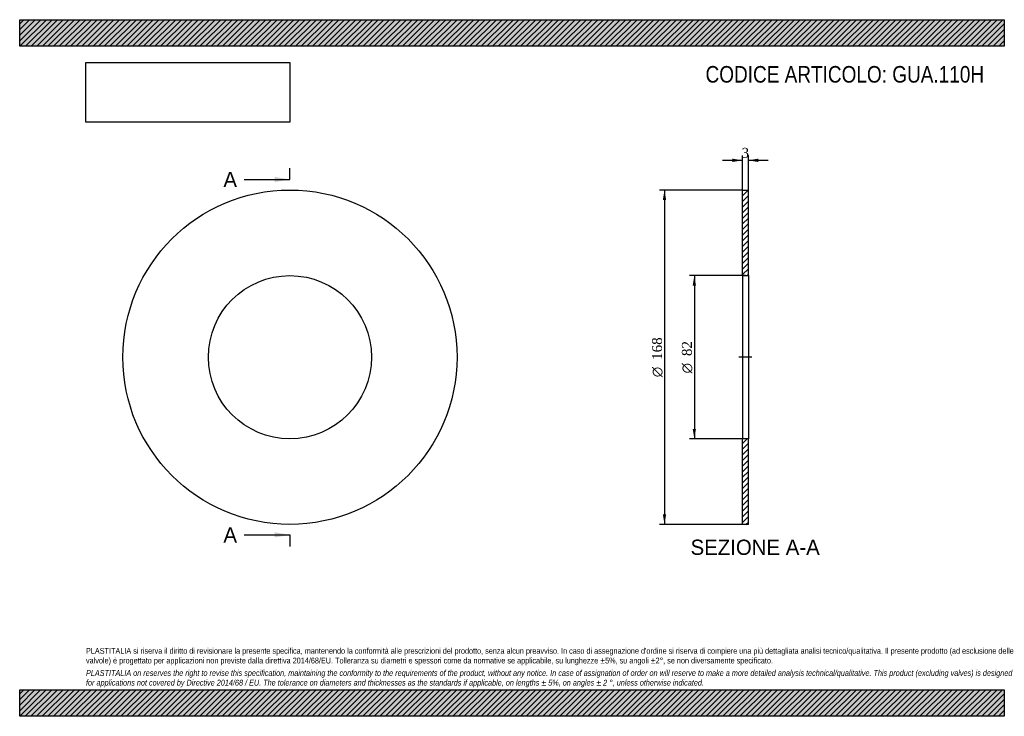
# Model space of a CAD drawing. Header units: millimetres. Extents: x 0 to 495, y 0 to 350.
import ezdxf
from ezdxf.enums import TextEntityAlignment as Align
from ezdxf.lldxf.tags import DXFTag

# ---------------------------------------------------------------- set-up
doc = ezdxf.new("R2010")
doc.units = ezdxf.units.MM
doc.header["$LTSCALE"] = 1.666667
for name, color, linetype in [('Default', 7, 'Continuous'), ('DV2_Default', 7, 'Continuous'), ('GUA.110H', 7, 'Continuous')]:
    doc.layers.add(name, color=color, linetype=linetype)
doc.styles.add('SEACAD_Solid_Edge_ANSI', font='seans.ttf')
doc.styles.add('SEACAD_Solid_Edge_ANSI1_Symbols', font='semeca1.ttf')
doc.styles.add('SEACAD_Times_New_Roman', font='times.ttf')
tags = doc.linetypes.add('CENTER2', pattern=[28.575, 19.05, -3.175, 3.175, -3.175]).pattern_tags.tags
tags[10:11] = [DXFTag(74, 4), DXFTag(75, 0), DXFTag(340, '0'), DXFTag(46, 0.0), DXFTag(50, 0.0), DXFTag(44, 0.0), DXFTag(45, 0.0)]
tags[8:9] = [DXFTag(74, 4), DXFTag(75, 0), DXFTag(340, '0'), DXFTag(46, 0.0), DXFTag(50, 0.0), DXFTag(44, 0.0), DXFTag(45, 0.0)]
tags[6:7] = [DXFTag(74, 4), DXFTag(75, 0), DXFTag(340, '0'), DXFTag(46, 0.0), DXFTag(50, 0.0), DXFTag(44, 0.0), DXFTag(45, 0.0)]
tags[4:5] = [DXFTag(74, 4), DXFTag(75, 0), DXFTag(340, '0'), DXFTag(46, 0.0), DXFTag(50, 0.0), DXFTag(44, 0.0), DXFTag(45, 0.0)]
doc.dimstyles.new('ANSImm', dxfattribs={"dimtxt": 5, "dimasz": 5, "dimexe": 2.5, "dimexo": 0, "dimgap": 1.25, "dimtad": 1, "dimdsep": 46, "dimtxsty": 'SEACAD_Times_New_Roman', "dimblk1": '_SE_FILLED', "dimblk2": '_SE_FILLED', "dimsah": 1, "dimcen": 2.5, "dimazin": 0, "dimtfac": 0.85, "dimtdec": 3, "dimtofl": 0, "dimtmove": 0, "dimatfit": 3, "dimfxl": 1, "dimarcsym": 0})
picture_1 = doc.add_image_def('image1.jpg', size_in_pixel=(4302, 1260))

# ---------------------------------------------------------------- blocks, each defined once
blk = doc.blocks.new('SE')
at = {"layer": 'GUA.110H', "color": 7, "linetype": 'Continuous'}
for radius in [84, 41]:
    blk.add_circle((135.85, 180.43), radius, dxfattribs=at)
blk = doc.blocks.new('SE2')
at = {"color": 7, "linetype": 'Continuous', "style": 'SEACAD_Solid_Edge_ANSI'}
blk.add_text('A', height=7.67, dxfattribs=at).set_placement((102.42, 273.55), align=Align.TOP_LEFT)
blk = doc.blocks.new('SE3')
at = {"color": 7, "linetype": 'Continuous', "style": 'SEACAD_Solid_Edge_ANSI'}
blk.add_text('A', height=7.67, dxfattribs=at).set_placement((102.42, 94.98), align=Align.TOP_LEFT)
blk = doc.blocks.new('SEANNOT_GROUP')
at = {"linetype": 'Continuous'}
blk.add_hatch(color=7, dxfattribs=at).paths.add_polyline_path([(128.18, 268.44), (135.85, 269.72), (128.18, 270.99)])
at = {"color": 7, "linetype": 'Continuous'}
blk.add_lwpolyline([(112.85, 269.72), (135.85, 269.72)], dxfattribs=at)
blk = doc.blocks.new('SEANNOT_GROUP1')
at = {"linetype": 'Continuous'}
blk.add_hatch(color=7, dxfattribs=at).paths.add_polyline_path([(128.18, 89.87), (135.85, 91.14), (128.18, 92.42)])
at = {"color": 7, "linetype": 'Continuous'}
blk.add_lwpolyline([(112.85, 91.14), (135.85, 91.14)], dxfattribs=at)
blk = doc.blocks.new('SE1')
at = {"layer": 'Default', "color": 7, "linetype": 'CENTER2'}
for p, q in [((135.85, 269.72), (135.85, 275.47)), ((135.85, 91.14), (135.85, 85.39))]:
    blk.add_line(p, q, dxfattribs=at)
at = {"layer": 'Default', "color": 7, "linetype": 'CENTER2', "const_width": 0.0001}
blk.add_lwpolyline([(135.85, 269.72), (135.85, 91.14)], dxfattribs=at)
at = {"layer": 'Default'}
for name in ['SE2', 'SEANNOT_GROUP', 'SE3', 'SEANNOT_GROUP1']:
    blk.add_blockref(name, (0, 0), dxfattribs=at)
blk = doc.blocks.new('SE4')
at = {"layer": 'GUA.110H', "linetype": 'Continuous'}
h = blk.add_hatch(dxfattribs=at)
h.set_pattern_fill('LINE', scale=0.62992, angle=45, style=0)
h.paths.add_polyline_path([(366.32, 221.43), (366.32, 264.43), (363.32, 264.43), (363.32, 221.43)])
h = blk.add_hatch(dxfattribs=at)
h.set_pattern_fill('LINE', scale=0.62992, angle=45, style=0)
h.paths.add_polyline_path([(366.32, 96.43), (366.32, 139.43), (363.32, 139.43), (363.32, 96.43)])
at = {"layer": 'DV2_Default', "color": 7, "linetype": 'CENTER2'}
blk.add_line((368.07, 180.43), (361.57, 180.43), dxfattribs=at)
at = {"layer": 'GUA.110H', "color": 7, "linetype": 'Continuous'}
for p, q in [((363.32, 221.43), (363.32, 264.43)), ((363.32, 264.43), (366.32, 264.43)), ((366.32, 221.43), (366.32, 264.43)), ((363.32, 221.43), (363.32, 139.43)), ((363.32, 221.43), (366.32, 221.43)), ((366.32, 221.43), (366.32, 139.43)), ((363.32, 96.43), (363.32, 139.43)), ((366.32, 139.43), (363.32, 139.43)), ((366.32, 96.43), (366.32, 139.43)), ((366.32, 96.43), (363.32, 96.43))]:
    blk.add_line(p, q, dxfattribs=at)
blk = doc.blocks.new('DMBLK35')
at = {"layer": 'Default', "linetype": 'Continuous'}
for points in [[(358.32, 280.18), (358.32, 278.52), (363.32, 279.35)], [(371.32, 280.18), (366.32, 279.35), (371.32, 278.52)]]:
    blk.add_hatch(color=7, dxfattribs=at).paths.add_polyline_path(points)
at = {"layer": 'Default', "color": 7, "linetype": 'Continuous'}
for p, q in [((353.32, 279.35), (363.32, 279.35)), ((363.32, 264.43), (363.32, 281.85)), ((366.32, 264.43), (366.32, 281.85)), ((366.32, 279.35), (376.32, 279.35))]:
    blk.add_line(p, q, dxfattribs=at)
at = {"layer": 'Default', "color": 7, "linetype": 'Continuous', "style": 'SEACAD_Times_New_Roman'}
blk.add_text('3', height=5, dxfattribs=at).set_placement((362.93, 285.6), align=Align.TOP_LEFT)
blk = doc.blocks.new('_SE_FILLED')
at = {"color": 0}
blk.add_line((0, 0), (-1, 0), dxfattribs=at)
blk.add_solid([(0, 0), (-1, -0.1665), (-1, 0.1665), (0, 0)], dxfattribs=at)
blk = doc.blocks.new('GDimGGroup')
at = {"layer": 'Default', "linetype": 'Continuous'}
for points in [[(338.33, 216.43), (340, 216.43), (339.17, 221.43)], [(338.33, 144.43), (339.17, 139.43), (340, 144.43)]]:
    blk.add_hatch(color=7, dxfattribs=at).paths.add_polyline_path(points)
at = {"layer": 'Default', "color": 7, "linetype": 'Continuous'}
for p, q in [((364.82, 221.43), (336.67, 221.43)), ((339.17, 221.43), (339.17, 139.43)), ((364.82, 139.43), (336.67, 139.43))]:
    blk.add_line(p, q, dxfattribs=at)
for s, style, p in [('82', 'SEACAD_Times_New_Roman', (332.92, 180.99)), ('O', 'SEACAD_Solid_Edge_ANSI1_Symbols', (332.92, 172.29))]:
    blk.add_text(s, height=5, rotation=90, dxfattribs=dict(at, style=style)).set_placement(p, align=Align.TOP_LEFT)
blk = doc.blocks.new('GDimGGroup1')
at = {"layer": 'Default', "linetype": 'Continuous'}
for points in [[(323.33, 259.43), (325, 259.43), (324.17, 264.43)], [(323.33, 101.43), (324.17, 96.43), (325, 101.43)]]:
    blk.add_hatch(color=7, dxfattribs=at).paths.add_polyline_path(points)
at = {"layer": 'Default', "color": 7, "linetype": 'Continuous'}
for p, q in [((363.32, 264.43), (321.67, 264.43)), ((324.17, 264.43), (324.17, 96.43)), ((363.32, 96.43), (321.67, 96.43))]:
    blk.add_line(p, q, dxfattribs=at)
for s, style, p in [('168', 'SEACAD_Times_New_Roman', (317.92, 179.09)), ('O', 'SEACAD_Solid_Edge_ANSI1_Symbols', (317.92, 170.39))]:
    blk.add_text(s, height=5, rotation=90, dxfattribs=dict(at, style=style)).set_placement(p, align=Align.TOP_LEFT)

msp = doc.modelspace()

# ---------------------------------------------------------------- hatches: boundary and pattern name
at = {"layer": 'Default', "linetype": 'Continuous'}
h = msp.add_hatch(dxfattribs=at)
h.set_pattern_fill('LINE', scale=0.62992, angle=45, style=0)
h.paths.add_polyline_path([(495, 336.667), (495, 350), (0, 350), (0, 336.667)])
for points in [[(495, 336.667), (495, 350), (0, 350), (0, 336.667)], [(495, 0), (495, 13.333), (0, 13.333), (0, 0)]]:
    msp.add_hatch(color=7, dxfattribs=at).paths.add_polyline_path(points)
h = msp.add_hatch(dxfattribs=at)
h.set_pattern_fill('LINE', scale=0.62992, angle=45, style=0)
h.paths.add_polyline_path([(495, 0), (495, 13.333), (0, 13.333), (0, 0)])

# ---------------------------------------------------------------- linework, layer by layer
at = {"layer": 'Default', "color": 7, "linetype": 'Continuous'}
for p, q in [((0, 350), (495, 350)), ((0, 336.667), (0, 350)), ((495, 350), (495, 336.667)), ((495, 336.667), (0, 336.667)), ((0, 13.333), (495, 13.333)), ((0, 0), (0, 13.333)), ((495, 13.333), (495, 0)), ((495, 0), (0, 0))]:
    msp.add_line(p, q, dxfattribs=at)

# ---------------------------------------------------------------- block references
at = {"layer": 'Default'}
for name in ['SE1', 'SE', 'GDimGGroup1', 'SE4', 'GDimGGroup']:
    msp.add_blockref(name, (0, 0), dxfattribs=at)

# ---------------------------------------------------------------- texts
at = {"layer": 'Default', "color": 7, "linetype": 'Continuous', "style": 'SEACAD_Solid_Edge_ANSI'}
msp.add_text('SEZIONE A-A', height=7.66667, dxfattribs=at).set_placement((337.275, 88.763), align=Align.TOP_LEFT)
at = {"layer": 'Default', "attachment_point": 1}
for s, insert, char_height, width in [('{\\fArial Narrow|b0||i0||c0|p34;\\C7;\\H8.333333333;\\W1.;CODICE ARTICOLO: GUA.110H}', (344.802, 326.723), 8.33333, 141.56418), ("{\\fArial Narrow|b0||i0||c0|p34;\\C7;\\H2.916666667;\\W1.;PLASTITALIA si riserva il diritto di revisionare la presente specifica, mantenendo la conformità alle prescrizioni del prodotto, senza alcun preavviso. In caso di assegnazione d'ordine si riserva di compiere una più dettagliata analisi tecnico/qualitativa. Il presente prodotto (ad esclusione delle \\P}{\\fArial Narrow|b0||i0||c0|p34;\\C7;\\H2.916666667;\\W1.;valvole) è progettato per applicazioni non previste dalla direttiva 2014/68/EU. Tolleranza su diametri e spessori come da normative se applicabile, su lunghezze ±5%, su angoli ±2°, se non diversamente specificato.\\P}{\\fArial Narrow|b0||i0||c0|p34;\\C7;\\H0.8333333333;\\W1.;   \\P}{\\fArial Narrow|b0||i1||c0|p34;\\C7;\\H2.916666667;\\W1.;PLASTITALIA on reserves the right to revise this specification, maintaining the conformity to the requirements of the product, without any notice. In case of assignation of order on will reserve to make a more detailed analysis technical/qualitative. This product (excluding valves) is designed \\P}{\\fArial Narrow|b0||i1||c0|p34;\\C7;\\H2.916666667;\\W1.;for applications not covered by Directive 2014/68 / EU. The tolerance on diameters and thicknesses as the standards if applicable, on lengths ± 5%, on angles ± 2 °, unless otherwise indicated.\\P}", (33.333, 34.337), 2.916667, 428.33333)]:
    msp.add_mtext(s, dxfattribs=dict(at, insert=insert, char_height=char_height, width=width))

# ---------------------------------------------------------------- dimensions: what is measured, and where the dimension line sits
at = {"layer": 'Default', "color": 7, "linetype": 'Continuous'}
dim = msp.add_linear_dim(base=(363.322, 279.351), p1=(363.322, 264.43), p2=(366.322, 264.43), angle=0, text='\\A1;<>', dimstyle='ANSImm', dxfattribs=at)
dim.commit()
dim.dimension.update_dxf_attribs({"geometry": 'DMBLK35', "text_midpoint": (364.822, 279.351), "dimtype": 161})

# ---------------------------------------------------------------- pictures from other files: only their frames are drawn
image = msp.add_image(picture_1, insert=(33.333, 298.505), size_in_units=(102.429, 30))
image.dxf.flags = 7

doc.saveas('drawing.dxf')
